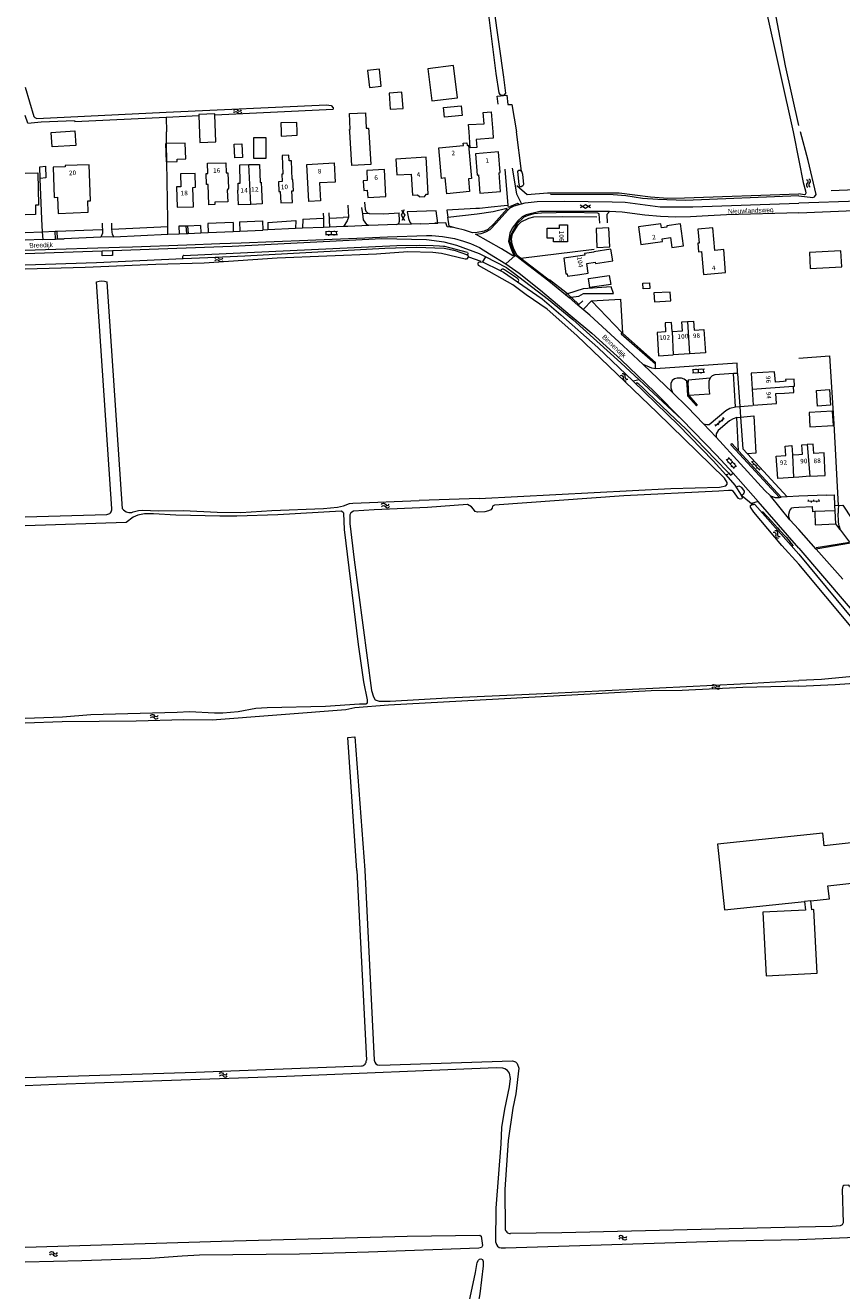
# Model space of a CAD drawing. Header units: metres. Extents: x 189705 to 199106, y 581686 to 588448.
# Tile 15 of 256: x 189705 to 190016, y 582558 to 583041. Entities that reach past the tile are written whole.
import ezdxf

# ---------------------------------------------------------------- set-up
doc = ezdxf.new("R2010")
doc.units = ezdxf.units.M
doc.layers.add('B-WA-OG-GBKN-G', color=7, linetype='Continuous', lineweight=18)
doc.styles.add('Style-DotumChe', font='DotumChe.ttf')
doc.styles.add('Style-WORKING', font='WORKING.shx')

msp = doc.modelspace()

# ---------------------------------------------------------------- linework, layer by layer
at = {"layer": 'B-WA-OG-GBKN-G'}
for p, q in [((189705.555, 583003.338), (189704.636, 583006.249)), ((189758.399, 583005.681), (189770.918, 583006.283)), ((189758.399, 583005.681), (189758.517, 583000)), ((189777.031, 583006.573), (189822.216, 583008.726)), ((189758.554, 582995.581), (189758.517, 583000)), ((189894.145, 582985.07), (189892.13, 583000)), ((189997.759, 583000), (190000, 582989.128)), ((189758.613, 582988.58), (189758.554, 582995.581)), ((189759.024, 582966.458), (189758.613, 582988.58)), ((189790.757, 582972.363), (189790.033, 582987.531)), ((189887.705, 582985.814), (189888.901, 582971.884)), ((189827.801, 582972.006), (189828.011, 582967.414)), ((189833.461, 582968.766), (189833.155, 582971.222)), ((189876.593, 582970.737), (189865.542, 582970.098)), ((189876.94, 582970.755), (189876.593, 582970.737)), ((189877.992, 582970.816), (189876.94, 582970.755)), ((189882.539, 582971.26), (189877.992, 582970.816)), ((189887.526, 582971.771), (189882.539, 582971.26)), ((189888.901, 582971.884), (189887.526, 582971.771)), ((189888.901, 582971.884), (189888.957, 582971.145)), ((189889.033, 582970.289), (189889.616, 582970.854)), ((189889.616, 582970.854), (189889.797, 582971.029)), ((189893.198, 582972.299), (189894.06, 582972.536)), ((189759.049, 582963.891), (189759.024, 582966.458)), ((189786.456, 582965.633), (189795.161, 582966.099)), ((189795.161, 582966.099), (189795.289, 582962.528)), ((189797.256, 582965.464), (189807.934, 582966.235)), ((189807.934, 582966.235), (189807.814, 582963.116)), ((189810.553, 582966.649), (189810.425, 582963.227)), ((189810.553, 582966.649), (189818.469, 582967.043)), ((189818.423, 582969.025), (189818.469, 582967.043)), ((189818.469, 582967.043), (189818.551, 582963.574)), ((189820.58, 582969.183), (189820.839, 582963.671)), ((189820.864, 582967.078), (189826.019, 582967.306)), ((189828.011, 582967.414), (189826.019, 582967.306)), ((189835.933, 582968.848), (189833.461, 582968.766)), ((189861.564, 582969.872), (189850.419, 582969.513)), ((189862.096, 582965.24), (189861.564, 582969.872)), ((189865.542, 582970.098), (189865.941, 582967.436)), ((189865.941, 582967.436), (189877.139, 582968.733)), ((189972.417, 582968.313), (189965.382, 582967.962)), ((190000, 582969.126), (189972.417, 582968.313)), ((189704.636, 582961.676), (189711.127, 582961.886)), ((189711.127, 582961.886), (189716.029, 582962.08)), ((189711.127, 582961.886), (189711.332, 582958.954)), ((189716.029, 582962.08), (189716.705, 582962.107)), ((189716.183, 582959.13), (189716.029, 582962.08)), ((189716.705, 582962.107), (189733.869, 582962.788)), ((189716.705, 582962.107), (189716.771, 582959.151)), ((189737.628, 582962.919), (189737.73, 582962.924)), ((189737.73, 582962.924), (189737.698, 582965.156)), ((189737.73, 582962.924), (189759.049, 582963.891)), ((189759.078, 582960.929), (189759.049, 582963.891)), ((189759.078, 582960.929), (189763.37, 582961.118)), ((189766.048, 582964.081), (189763.312, 582963.979)), ((189763.312, 582963.979), (189763.37, 582961.118)), ((189763.37, 582961.118), (189766.25, 582961.246)), ((189766.571, 582964.101), (189766.048, 582964.081)), ((189766.25, 582961.246), (189766.048, 582964.081)), ((189766.25, 582961.246), (189766.76, 582961.268)), ((189771.486, 582964.284), (189766.571, 582964.101)), ((189766.571, 582964.101), (189766.76, 582961.268)), ((189766.76, 582961.268), (189771.622, 582961.483)), ((189771.486, 582964.284), (189771.622, 582961.483)), ((189771.622, 582961.483), (189774.443, 582961.608)), ((189783.941, 582965.448), (189774.34, 582965.019)), ((189774.34, 582965.019), (189774.443, 582961.608)), ((189774.443, 582961.608), (189784.017, 582962.031)), ((189783.941, 582965.448), (189784.017, 582962.031)), ((189784.017, 582962.031), (189786.606, 582962.145)), ((189786.456, 582965.633), (189786.606, 582962.145)), ((189786.606, 582962.145), (189795.289, 582962.528)), ((189797.271, 582962.618), (189795.289, 582962.528)), ((189797.256, 582965.464), (189797.271, 582962.618)), ((189807.814, 582963.116), (189797.271, 582962.618)), ((189810.425, 582963.227), (189807.814, 582963.116)), ((189818.551, 582963.574), (189810.425, 582963.227)), ((189820.839, 582963.671), (189818.551, 582963.574)), ((189823.809, 582961.978), (189819.211, 582961.868)), ((189819.539, 582960.675), (189819.511, 582961.875)), ((189820.503, 582962.199), (189820.51, 582961.899)), ((189826.063, 582963.894), (189820.839, 582963.671)), ((189821.539, 582960.723), (189821.51, 582961.923)), ((189822.503, 582962.247), (189822.51, 582961.947)), ((189823.538, 582960.771), (189823.509, 582961.971)), ((189827.745, 582963.966), (189826.063, 582963.894)), ((189835.844, 582964.267), (189827.745, 582963.966)), ((189846.461, 582964.658), (189835.844, 582964.267)), ((189852.049, 582964.862), (189846.461, 582964.658)), ((189855.401, 582964.979), (189852.049, 582964.862)), ((189855.401, 582964.979), (189862.096, 582965.24)), ((189862.096, 582965.24), (189860.989, 582965.227)), ((189865.199, 582965.278), (189862.096, 582965.24)), ((189865.757, 582963.755), (189865.199, 582965.278)), ((189867.888, 582963.502), (189865.757, 582963.755)), ((189711.332, 582958.954), (189704.636, 582958.703)), ((189711.332, 582958.954), (189716.183, 582959.13)), ((189716.183, 582959.13), (189716.771, 582959.151)), ((189716.771, 582959.151), (189719.461, 582959.249)), ((189733.432, 582959.815), (189719.461, 582959.249)), ((189738.454, 582960.018), (189733.432, 582959.815)), ((189738.454, 582960.018), (189759.078, 582960.929)), ((189740.625, 582956.042), (189745.546, 582956.194)), ((189745.546, 582956.194), (189766.255, 582956.956)), ((189764.994, 582952.882), (189846.529, 582956.715)), ((189766.255, 582956.956), (189778.886, 582957.362)), ((189778.886, 582957.362), (189787.118, 582957.615)), ((189787.118, 582957.615), (189799.596, 582958.173)), ((189799.596, 582958.173), (189812.48, 582958.732)), ((189812.48, 582958.732), (189834.306, 582959.594)), ((189823.838, 582960.778), (189819.239, 582960.668)), ((189820.546, 582960.399), (189820.539, 582960.699)), ((189822.546, 582960.447), (189822.539, 582960.747)), ((189834.306, 582959.594), (189842.929, 582959.95)), ((189842.929, 582959.95), (189857.755, 582960.457)), ((189846.529, 582956.715), (189855.292, 582956.78)), ((189855.292, 582956.78), (189860.304, 582956.662)), ((189857.755, 582960.457), (189859.885, 582960.457)), ((189859.885, 582960.457), (189863.892, 582960.102)), ((189860.304, 582956.662), (189862.814, 582956.526)), ((189862.814, 582956.526), (189864.347, 582956.404)), ((189863.892, 582960.102), (189868.559, 582959.341)), ((189864.347, 582956.404), (189864.639, 582956.356)), ((189864.639, 582956.356), (189866.63, 582955.883)), ((189868.559, 582959.341), (189871.958, 582958.376)), ((189871.958, 582958.376), (189874.595, 582957.463)), ((189874.595, 582957.463), (189878.045, 582955.941)), ((189704.636, 582954.824), (189708.452, 582954.977)), ((189708.452, 582954.977), (189720.285, 582955.383)), ((189720.285, 582955.383), (189728.198, 582955.636)), ((189728.198, 582955.636), (189740.625, 582956.042)), ((189737.97, 582954.651), (189733.989, 582954.505)), ((189733.991, 582952.768), (189733.989, 582954.505)), ((189737.569, 582952.83), (189733.991, 582952.768)), ((189737.983, 582952.854), (189737.569, 582952.83)), ((189737.97, 582954.651), (189737.983, 582952.854)), ((189774.376, 582951.966), (189764.963, 582951.505)), ((189866.63, 582955.883), (189873.356, 582954.109)), ((189873.597, 582953.289), (189873.528, 582953.126)), ((189873.803, 582952.295), (189878.604, 582950.661)), ((189878.045, 582955.941), (189881.923, 582953.469)), ((189880.353, 582952.299), (189879.188, 582950.421)), ((189888.43, 582948.079), (189880.353, 582952.299)), ((189881.923, 582953.469), (189888.136, 582949.72)), ((189888.136, 582949.72), (189891.717, 582952.846)), ((189893.012, 582951.901), (189891.717, 582952.846)), ((189921.825, 582955.164), (189893.898, 582951.66)), ((189905.272, 582942.913), (189893.898, 582951.66)), ((189879.188, 582950.421), (189885.981, 582947.125)), ((189885.981, 582947.125), (189886.308, 582947.415)), ((189886.477, 582947.499), (189886.308, 582947.415)), ((189887.181, 582947.572), (189887.006, 582947.603)), ((189887.353, 582947.518), (189887.181, 582947.572)), ((189887.606, 582947.377), (189887.353, 582947.518)), ((189892.521, 582944.019), (189887.606, 582947.377)), ((189888.136, 582949.72), (189893.229, 582946.047)), ((189737.682, 582856.131), (189731.823, 582942.747)), ((189741.788, 582856.131), (189735.929, 582942.747)), ((189892.778, 582943.822), (189892.521, 582944.019)), ((189892.898, 582943.663), (189892.778, 582943.822)), ((189892.96, 582943.549), (189892.898, 582943.663)), ((189893.229, 582946.047), (189901.3, 582939.659)), ((189910.995, 582938.707), (189904.726, 582943.52)), ((189901.3, 582939.659), (189912.618, 582930.014)), ((189911.601, 582938.153), (189910.906, 582937.903)), ((189910.906, 582937.903), (189912.241, 582936.815)), ((189911.601, 582938.153), (189910.995, 582938.707)), ((189917.657, 582940.177), (189911.601, 582938.153)), ((189912.96, 582936.91), (189911.601, 582938.153)), ((189912.241, 582936.815), (189912.96, 582936.91)), ((189915.648, 582933.926), (189912.241, 582936.815)), ((189912.96, 582936.91), (189915.97, 582937.306)), ((189913.384, 582936.522), (189912.96, 582936.91)), ((189915.97, 582937.306), (189917.792, 582938.283)), ((189928.319, 582940.913), (189917.657, 582940.177)), ((189917.792, 582938.283), (189929.23, 582938.292)), ((189929.23, 582938.292), (189928.319, 582940.913)), ((189915.958, 582934.195), (189913.384, 582936.522)), ((189915.958, 582934.195), (189915.648, 582933.926)), ((189920.165, 582930.095), (189915.648, 582933.926)), ((189917.444, 582935.472), (189915.958, 582934.195)), ((189917.927, 582932.44), (189920.773, 582935.495)), ((189920.773, 582935.495), (189932.558, 582923.286)), ((189912.618, 582930.014), (189920.974, 582923.248)), ((189957.509, 582927.645), (189958.176, 582915.26)), ((189920.974, 582923.248), (189932.02, 582913.117)), ((189932.195, 582922.857), (189932.558, 582923.286)), ((189945.233, 582911.387), (189932.195, 582922.857)), ((189932.558, 582923.286), (189932.714, 582923.129)), ((189951.619, 582923.844), (189952.039, 582914.878)), ((189932.02, 582913.117), (189945.056, 582900.676)), ((189958.176, 582915.26), (189952.039, 582914.878)), ((189951.755, 582900.533), (189940.527, 582911.276)), ((189945.266, 582909.532), (189945.233, 582911.387)), ((189963.936, 582909.425), (189959.344, 582909.149)), ((189964.008, 582908.227), (189959.416, 582907.951)), ((189959.716, 582907.969), (189959.644, 582909.167)), ((189960.624, 582909.526), (189960.642, 582909.227)), ((189960.732, 582907.73), (189960.714, 582908.029)), ((189961.712, 582908.089), (189961.64, 582909.287)), ((189962.62, 582909.646), (189962.638, 582909.347)), ((189962.728, 582907.85), (189962.71, 582908.149)), ((189963.708, 582908.209), (189963.636, 582909.407)), ((189976.589, 582907.844), (189974.986, 582907.736)), ((189976.589, 582907.844), (189977.447, 582895.256)), ((189939.025, 582905.423), (189936.692, 582904.908)), ((189938.564, 582904.018), (189938.451, 582904.118)), ((189938.893, 582903.726), (189938.564, 582904.018)), ((189940.414, 582902.29), (189938.893, 582903.726)), ((189955.317, 582890.279), (189939.025, 582905.423)), ((189957.414, 582901.726), (189957.172, 582904.883)), ((189957.718, 582904.456), (189957.172, 582904.883)), ((189957.718, 582905.434), (189966.119, 582906.142)), ((189957.718, 582905.434), (189957.718, 582904.456)), ((189958.032, 582899.442), (189957.718, 582904.456)), ((189975.819, 582895.059), (189974.986, 582907.736)), ((189942.251, 582900.49), (189940.414, 582902.29)), ((189953.044, 582890.246), (189942.251, 582900.49)), ((189945.056, 582900.676), (189955.317, 582890.279)), ((189957.534, 582899.131), (189957.414, 582901.726)), ((189960.854, 582895.424), (189957.534, 582899.131)), ((189958.032, 582899.442), (189961.182, 582895.751)), ((189982.191, 582901.781), (189997.891, 582902.894)), ((189961.182, 582895.751), (189960.854, 582895.424)), ((189975.819, 582895.059), (189977.447, 582895.256)), ((189977.447, 582895.256), (189982.304, 582895.576)), ((189977.447, 582895.256), (189977.73, 582891.096)), ((189956.674, 582886.749), (189953.044, 582890.246)), ((189968.383, 582883.526), (189963.564, 582888.637)), ((189968.087, 582887.8), (189971.457, 582890.783)), ((189969.023, 582888.629), (189969.354, 582888.254)), ((189969.772, 582889.291), (189969.44, 582889.666)), ((189970.521, 582889.954), (189970.852, 582889.58)), ((189971.269, 582890.617), (189970.938, 582890.991)), ((189976.271, 582890.939), (189977.73, 582891.096)), ((189976.987, 582878.269), (189976.271, 582890.939)), ((189964.631, 582878.587), (189956.674, 582886.749)), ((189968.274, 582887.966), (189967.943, 582888.34)), ((189973.955, 582880.552), (189974.347, 582881.01)), ((189977.335, 582876.976), (189973.955, 582880.552)), ((189974.347, 582881.01), (189976.987, 582878.269)), ((190003.201, 582880.627), (190004.192, 582868.534)), ((189968.177, 582875.005), (189964.631, 582878.587)), ((189968.177, 582875.005), (189973.089, 582869.861)), ((189975.27, 582871.495), (189972.197, 582874.917)), ((189972.398, 582874.694), (189973.291, 582875.496)), ((189976.163, 582872.296), (189973.09, 582875.719)), ((189973.734, 582873.206), (189974.627, 582874.008)), ((189974.182, 582874.952), (189973.959, 582874.752)), ((189993.286, 582860.526), (189976.987, 582878.269)), ((189992.54, 582860.503), (189977.335, 582876.976)), ((189980.377, 582877.088), (189995.578, 582860.726)), ((189981.957, 582874.176), (189985.071, 582870.927)), ((189982.13, 582873.996), (189982.491, 582874.341)), ((189997.536, 582876.682), (189998.004, 582868.126)), ((189972.832, 582869.246), (189972.742, 582869.188)), ((189972.843, 582873.75), (189973.066, 582873.95)), ((189973.013, 582869.469), (189972.956, 582869.373)), ((189973.089, 582869.861), (189973.941, 582868.958)), ((189973.941, 582868.958), (189974.853, 582869.685)), ((189974.179, 582872.261), (189974.402, 582872.462)), ((189984.485, 582858.909), (189974.853, 582869.685)), ((189975.07, 582871.718), (189975.963, 582872.52)), ((189975.518, 582873.464), (189975.295, 582873.264)), ((189982.822, 582873.274), (189982.461, 582872.928)), ((189983.514, 582872.552), (189983.875, 582872.898)), ((189984.206, 582871.83), (189983.845, 582871.484)), ((189984.898, 582871.108), (189985.259, 582871.454)), ((189977.09, 582864.85), (189977.547, 582864.69)), ((189977.547, 582864.69), (189977.743, 582864.587)), ((189977.926, 582864.43), (189977.743, 582864.587)), ((189977.926, 582864.43), (189978.075, 582864.289)), ((189877.866, 582860.053), (189854.955, 582859.365)), ((189978.469, 582861.43), (189977.965, 582861.28)), ((189977.965, 582861.28), (189979.026, 582860.588)), ((189978.075, 582864.289), (189979.086, 582862.888)), ((189978.761, 582861.699), (189978.469, 582861.43)), ((189979.026, 582860.588), (189981.946, 582858.155)), ((189979.086, 582862.888), (189979.13, 582862.653)), ((189979.13, 582862.653), (189979.132, 582862.442)), ((189996.573, 582851.921), (189989.201, 582861.064)), ((189992.54, 582860.503), (189993.286, 582860.526)), ((189995.578, 582860.726), (189993.286, 582860.526)), ((190000, 582860.918), (189995.578, 582860.726)), ((190010.402, 582861.307), (190000, 582860.918)), ((190003.693, 582859.036), (190003.679, 582859.536)), ((190005.692, 582859.092), (190005.678, 582859.592)), ((190007.691, 582859.148), (190007.677, 582859.648)), ((189984.485, 582858.909), (189981.946, 582858.155)), ((189981.946, 582858.155), (189982.718, 582857.822)), ((190000, 582841.069), (189984.485, 582858.909)), ((189989.602, 582851.455), (189986.084, 582855.158)), ((190000, 582856.72), (190005.251, 582856.961)), ((190003.443, 582859.029), (190007.941, 582859.155)), ((190004.693, 582859.064), (190004.707, 582858.564)), ((190013.733, 582855.407), (190006.041, 582855.046)), ((190006.692, 582859.12), (190006.706, 582858.62)), ((190015.059, 582857.352), (190013.648, 582857.208)), ((190013.648, 582857.208), (190013.733, 582855.407)), ((190013.733, 582855.407), (190013.966, 582850.443)), ((190015.193, 582857.366), (190014.971, 582856.323)), ((190014.971, 582856.323), (190014.971, 582854.472)), ((190015.059, 582857.352), (190015.193, 582857.366)), ((189989.602, 582851.455), (189991.841, 582848.932)), ((190000, 582848.285), (189996.573, 582851.921)), ((190013.966, 582850.443), (190015.537, 582848.394)), ((190015.134, 582851.191), (190014.971, 582854.472)), ((190015.38, 582849.496), (190015.134, 582851.191)), ((189991.841, 582848.932), (189992.659, 582848.017)), ((189992.659, 582848.017), (189995.112, 582845.247)), ((189995.112, 582845.247), (189996.481, 582843.697)), ((190006.646, 582840.749), (190000, 582848.285)), ((190015.38, 582849.496), (190015.782, 582848.155)), ((190015.537, 582848.394), (190015.631, 582848.265)), ((190015.631, 582848.265), (190015.782, 582848.155)), ((190015.898, 582847.953), (190015.782, 582848.155)), ((190015.898, 582847.953), (190019.304, 582843.428)), ((189997.884, 582842.025), (189996.481, 582843.697)), ((190000, 582841.069), (190045.086, 582788.277)), ((190006.604, 582841.32), (190011.437, 582842.112)), ((190007.171, 582840.834), (190006.646, 582840.749)), ((190016.756, 582829.304), (190006.646, 582840.749)), ((190019.711, 582842.999), (190007.171, 582840.834)), ((190011.437, 582842.112), (190019.304, 582843.428)), ((189827.73, 582768.826), (189830.402, 582769.108)), ((189831.22, 582718.05), (189827.73, 582768.826)), ((189830.402, 582769.108), (189834.216, 582718.2)), ((189831.22, 582718.05), (189834.864, 582645.581)), ((189834.216, 582718.2), (189837.864, 582645.648)), ((190004.529, 582706.505), (190002.149, 582706.257))]:
    msp.add_line(p, q, dxfattribs=at)
at = {"layer": 'B-WA-OG-GBKN-G', "flags": 128}
for points in [[(189881.543, 583044.738), (189884.228, 583022.271), (189885.378, 583014.95), (189885.832, 583014.337), (189886.719, 583014.002), (189887.609, 583014.199), (189888.071, 583014.857), (189887.395, 583020.88), (189881.69, 583060.582), (189880.752, 583065.16), (189880.904, 583069.222), (189881.166, 583070.592), (189882.136, 583071.474), (189883.512, 583072.075), (189885.19, 583072.319), (189907.678, 583073.294), (189940.125, 583074.307), (189946.628, 583074.291), (189980.304, 583077.076)], [(189983.934, 583068.266), (189987.661, 583045.743), (189997.759, 583000)], [(190000, 583002.52), (189994.903, 583025.203), (189990.349, 583049.357), (189988.018, 583062.881), (189986.644, 583069.477)], [(189836.03, 583016.983), (189840.557, 583017.503), (189839.812, 583023.993), (189835.285, 583023.473), (189836.03, 583016.983)], [(189859.874, 583011.827), (189869.666, 583013.057), (189868.124, 583025.34), (189858.331, 583024.11), (189859.874, 583011.827)], [(189704.636, 583017.133), (189707.856, 583005.94)], [(189848.427, 583015.203), (189843.499, 583014.824), (189843.974, 583008.645), (189848.901, 583009.023), (189848.427, 583015.203)], [(189758.393, 583007.53), (189819.657, 583010.363), (189821.46, 583010.097), (189822.14, 583009.255), (189822.216, 583008.726)], [(189871.02, 583009.983), (189871.391, 583006.271), (189864.657, 583005.599), (189864.286, 583009.311), (189871.02, 583009.983)], [(189885.149, 583010.635), (189884.812, 583013.71), (189888.497, 583014.017), (189888.883, 583010.509), (189890.458, 583010.474), (189892.13, 583000)], [(189705.555, 583003.338), (189710.665, 583003.89), (189723.446, 583004.419), (189723.57, 583003.961), (189758.399, 583005.681)], [(189707.856, 583005.94), (189708.26, 583005.48), (189709.02, 583005.145), (189758.393, 583007.53)], [(189777.031, 583006.573), (189777.019, 583006.913), (189770.903, 583006.693), (189770.918, 583006.283)], [(189770.918, 583006.283), (189771.287, 582996.03), (189777.403, 582996.25), (189777.031, 583006.573)], [(189828.501, 583000), (189828.475, 583000.983), (189828.657, 583000.996), (189828.421, 583007.021), (189834.572, 583007.262), (189834.797, 583001.506), (189835.61, 583001.501), (189835.742, 583000), (189836.536, 582987.625), (189829.325, 582987.163), (189828.501, 583000)], [(189874.082, 583000), (189873.895, 583002.791), (189879.773, 583003.14), (189879.515, 583007.473), (189882.522, 583007.652), (189883.083, 583000), (189883.249, 582997.605), (189876.759, 582997.156), (189876.972, 582994.073), (189874.504, 582993.902), (189874.082, 583000)], [(189723.595, 583000.43), (189723.954, 582994.847), (189714.866, 582994.263), (189714.508, 582999.845), (189723.595, 583000.43)], [(189802.351, 583000), (189802.302, 582998.418), (189808.443, 582998.79), (189808.48, 583000), (189808.325, 583003.604), (189802.204, 583003.489), (189802.351, 583000)], [(190000, 582975.587), (190005.269, 582975.019), (190006.004, 582975.252), (190006.559, 582976.068), (190003.594, 582989.089), (190000.641, 583000)], [(189758.613, 582988.58), (189758.552, 582988.578), (189758.352, 582995.575), (189758.554, 582995.581)], [(189758.613, 582988.58), (189762.64, 582988.694), (189762.612, 582989.653), (189765.881, 582989.746), (189765.709, 582995.784), (189758.554, 582995.581)], [(189784.36, 582995.307), (189787.307, 582995.441), (189787.544, 582990.261), (189784.597, 582990.127), (189784.36, 582995.307)], [(189791.839, 582997.905), (189796.45, 582997.94), (189796.51, 582989.884), (189791.899, 582989.85), (189791.839, 582997.905)], [(189862.473, 582993.897), (189871.96, 582994.778), (189871.874, 582995.708), (189873.233, 582995.835), (189873.324, 582994.857), (189873.875, 582994.908), (189875.054, 582982.211), (189873.819, 582982.096), (189874.271, 582977.228), (189865.552, 582976.418), (189864.993, 582982.43), (189863.551, 582982.296), (189862.473, 582993.897)], [(189802.727, 582990.987), (189803.023, 582983.864), (189802.545, 582983.844), (189802.661, 582981.064), (189801.276, 582981.007), (189801.432, 582977.257), (189802.008, 582977.281), (189802.19, 582972.897), (189806.608, 582973.08), (189806.424, 582977.522), (189806.975, 582977.545), (189806.796, 582981.857), (189806.584, 582981.849), (189806.288, 582988.988), (189805.347, 582988.949), (189805.258, 582991.092), (189802.727, 582990.987)], [(189857.895, 582985.962), (189857.639, 582990.319), (189846.11, 582989.631), (189846.463, 582983.622), (189851.953, 582983.944)], [(189876.521, 582991.711), (189877.164, 582983.572), (189877.689, 582983.613), (189878.243, 582976.607), (189886.082, 582977.227), (189885.51, 582984.461), (189885.897, 582984.491), (189885.272, 582992.403), (189876.521, 582991.711)], [(189710.238, 582986.671), (189712.344, 582986.913), (189712.461, 582982.43), (189710.355, 582982.188), (189710.238, 582986.671)], [(189729.019, 582987.514), (189719.833, 582987.164), (189719.85, 582986.717), (189715.262, 582986.542), (189715.7, 582975.026), (189716.963, 582975.074), (189717.197, 582968.929), (189728.657, 582969.366), (189728.492, 582973.701), (189729.543, 582973.741), (189729.019, 582987.514)], [(189781.209, 582988.28), (189781.347, 582984.398), (189782.005, 582984.421), (189782.213, 582978.582), (189781.758, 582977.84), (189781.918, 582973.373), (189777.01, 582973.198), (189777.041, 582972.323), (189774.753, 582972.241), (189774.478, 582979.942), (189773.817, 582979.918), (189773.667, 582984.122), (189774.365, 582984.147), (189774.226, 582988.03), (189781.209, 582988.28)], [(189790.757, 582972.363), (189785.987, 582972.203), (189785.834, 582977.761), (189785.934, 582977.764), (189785.86, 582980.463), (189786.69, 582980.486), (189786.5, 582987.433), (189790.033, 582987.531)], [(189790.033, 582987.531), (189794.074, 582987.643), (189794.304, 582980.767), (189794.674, 582980.779), (189794.765, 582978.081), (189794.865, 582978.084), (189795.052, 582972.507), (189790.757, 582972.363)], [(189812.129, 582987.628), (189822.559, 582988.179), (189822.943, 582980.894), (189816.967, 582980.578), (189817.331, 582973.682), (189812.877, 582973.447), (189812.129, 582987.628)], [(189835.003, 582985.258), (189835.206, 582981.485), (189833.698, 582981.404), (189833.898, 582977.698), (189835.206, 582977.768), (189835.354, 582975.006), (189842.318, 582975.38), (189841.768, 582985.621), (189835.003, 582985.258)], [(189851.953, 582983.944), (189852.427, 582975.888), (189854.344, 582976.001), (189855.084, 582975.313), (189855.092, 582975.183), (189857.149, 582975.304), (189857.141, 582975.434), (189857.787, 582976.203), (189858.466, 582976.243), (189857.895, 582985.962)], [(189890.572, 582986.187), (189892.186, 582976.427), (189894.06, 582972.536)], [(189894.145, 582985.07), (189894.519, 582983.855), (189894.803, 582979.92), (189894.557, 582979.384), (189894.003, 582979.045), (189893.493, 582979.113), (189893.202, 582979.973), (189892.648, 582984.921), (189893.098, 582985.436), (189893.607, 582985.367), (189894.145, 582985.07)], [(190000, 582989.128), (190001.656, 582980.768), (190002.512, 582977.571), (190002.593, 582976.605), (190002.366, 582976.172), (190001.986, 582975.967), (190000, 582976.398)], [(189709.375, 582984.351), (189709.668, 582972.098), (189708.499, 582972.07), (189708.585, 582968.458), (189704.636, 582968.364)], [(189704.636, 582984.238), (189709.375, 582984.351)], [(189710.164, 582982.138), (189710.791, 582966.67), (189711.127, 582961.886)], [(189763.83, 582983.991), (189764.003, 582979.101), (189762.383, 582979.043), (189762.658, 582971.261), (189768.877, 582971.481), (189768.616, 582978.863), (189769.637, 582978.899), (189769.45, 582984.19), (189763.83, 582983.991)], [(189892.368, 582979.606), (189896.305, 582976.182), (189904.046, 582976.827), (189931.338, 582976.792), (189943.329, 582975.214), (189950.018, 582974.778), (189956.37, 582974.793), (190000, 582976.398)], [(190000, 582975.587), (189956.639, 582973.781), (189946.113, 582974.187), (189940.313, 582974.662), (189933.972, 582975.611), (189929.113, 582976.023), (189905.225, 582976.158)], [(190124.735, 582978.58), (190124.713, 582977.032), (190124.285, 582976.496), (190122.69, 582975.293), (190119.695, 582974.743), (190045.59, 582974.346), (190000, 582972.764)], [(190012.369, 582977.7), (190040.206, 582978.84), (190052.934, 582979.01), (190113.245, 582979.105)], [(189834.091, 582973.218), (189834.358, 582970.578), (189834.649, 582969.82), (189835.345, 582969.068), (189835.933, 582968.848)], [(189889.033, 582970.289), (189888.66, 582970.606), (189883.507, 582964.915), (189881.174, 582962.797), (189879.862, 582962.142), (189877.101, 582961.594), (189875.322, 582961.517), (189872.386, 582962.568), (189869.174, 582963.232), (189866.45, 582964.098), (189865.941, 582967.436)], [(189877.139, 582968.733), (189883.32, 582969.652), (189888.528, 582970.96)], [(189893.198, 582972.299), (189892.593, 582972.747), (189889.537, 582971.457), (189889.616, 582970.854)], [(189889.797, 582971.029), (189891.337, 582971.788), (189893.198, 582972.299)], [(189894.06, 582972.536), (189895.438, 582972.915), (189900.131, 582973.442), (189910.421, 582973.54), (189928.693, 582973.349), (189933.626, 582973.141), (189947.016, 582971.455), (189959.52, 582971.383), (190000, 582972.764)], [(189920.474, 582971.007), (189918.479, 582972.215), (189916.474, 582971.023)], [(189920.478, 582972.007), (189918.473, 582970.815), (189916.478, 582972.023)], [(189828.011, 582967.414), (189827.504, 582966.106), (189826.063, 582963.894)], [(189835.844, 582964.267), (189835.077, 582964.693), (189833.783, 582966.402), (189833.461, 582968.766)], [(189835.933, 582968.848), (189841.474, 582968.75), (189847.332, 582969.088)], [(189846.461, 582964.658), (189847.219, 582965.022), (189847.485, 582965.991), (189847.332, 582969.088)], [(189849.269, 582970.219), (189848.136, 582968.181), (189849.401, 582966.221)], [(189848.27, 582970.186), (189849.535, 582968.227), (189848.402, 582966.188)], [(189850.419, 582969.513), (189850.978, 582966.906), (189851.429, 582965.566), (189852.049, 582964.862)], [(189891.179, 582952.78), (189890.771, 582952.72), (189886.464, 582955.428), (189876.499, 582961.026), (189878.733, 582961.186), (189880.501, 582961.923), (189882.064, 582962.784), (189884.444, 582965.183), (189889.033, 582970.289)], [(189927.71, 582969.576), (189901.05, 582969.617), (189895.884, 582968.348), (189894.37, 582967.64), (189892.74, 582966.041), (189890.544, 582963.264), (189889.605, 582961.369), (189889.116, 582958.338), (189889.968, 582955.58), (189891.179, 582952.78)], [(189924.032, 582965.225), (189923.779, 582968.779), (189923.241, 582969), (189912.973, 582969.232), (189901.718, 582969.043), (189898.751, 582968.695), (189896.598, 582968.155), (189894.931, 582967.47), (189892.372, 582965.12), (189890.465, 582961.687), (189889.806, 582959.797), (189889.6, 582958.167), (189890.766, 582954.829), (189891.717, 582952.846)], [(189893.898, 582951.66), (189892.422, 582952.795), (189891.218, 582955.243), (189890.529, 582957.19), (189890.248, 582959.117), (189890.626, 582961.08), (189892.863, 582964.593), (189893.965, 582965.753), (189896.842, 582967.091), (189898.817, 582967.602), (189909.817, 582967.788), (189922.88, 582967.647)], [(189927.71, 582969.576), (189926.731, 582968.441), (189926.852, 582965.292)], [(189965.382, 582967.962), (189958.634, 582967.609), (189952.968, 582967.501), (189947.171, 582967.747), (189941.218, 582968.245), (189932.561, 582969.441), (189927.71, 582969.576)], [(190000, 582969.126), (190021.072, 582969.995), (190029.43, 582970.162)], [(189733.961, 582965.229), (189734.117, 582961.42), (189733.432, 582959.815)], [(189738.454, 582960.018), (189737.936, 582960.916), (189737.73, 582962.924)], [(189911.654, 582964.538), (189911.648, 582958.053), (189906.273, 582958.058), (189906.275, 582959.42), (189903.847, 582959.422), (189903.85, 582963.303), (189908.589, 582963.299), (189908.59, 582964.54), (189911.654, 582964.538)], [(189922.899, 582955.882), (189927.781, 582956.097), (189927.46, 582963.389), (189922.578, 582963.175), (189922.899, 582955.882)], [(189938.776, 582963.739), (189939.69, 582957.047), (189947.963, 582958.176), (189947.819, 582959.23), (189950.925, 582959.654), (189951.436, 582955.91), (189955.906, 582956.521), (189954.766, 582964.868), (189949.555, 582964.157), (189949.615, 582963.714), (189947.537, 582963.431), (189947.336, 582964.908), (189938.776, 582963.739)], [(189967.15, 582963.39), (189961.477, 582962.919), (189961.921, 582957.561), (189961.358, 582957.514), (189961.632, 582954.218), (189962.807, 582954.316), (189963.528, 582945.622), (189972.033, 582946.326), (189971.308, 582955.07), (189967.863, 582954.785), (189967.15, 582963.39)], [(189880.353, 582952.299), (189878.071, 582953.477), (189869.461, 582956.715), (189864.571, 582957.956), (189857.761, 582958.817), (189840.712, 582959.151), (189783.648, 582956.307), (189737.97, 582954.651)], [(189733.989, 582954.505), (189704.636, 582953.473)], [(189873.803, 582952.295), (189873.053, 582951.446), (189872.519, 582951.387), (189863.493, 582953.568), (189860.234, 582954.029), (189850.651, 582954.246), (189838.671, 582953.309), (189800.805, 582951.843), (189772.905, 582949.964), (189754.516, 582949.416), (189727.471, 582948.209), (189704.636, 582947.613)], [(189764.963, 582951.505), (189731.866, 582950.077), (189704.636, 582949.123)], [(189864.61, 582955.465), (189854.034, 582955.845), (189841.917, 582955.491), (189788.394, 582952.551), (189774.376, 582951.966)], [(189873.803, 582952.295), (189873.695, 582952.701), (189873.156, 582953.125), (189868.866, 582954.613), (189864.61, 582955.465)], [(189893.012, 582951.901), (189904.505, 582943.121), (189910.906, 582937.903)], [(189910.213, 582951.807), (189911.073, 582945.819), (189911.558, 582945.889), (189911.693, 582944.948), (189916.352, 582945.643), (189916.359, 582945.594), (189919.603, 582946.078), (189919.043, 582949.836), (189922.267, 582950.317), (189922.347, 582949.783), (189928.924, 582950.764), (189928.253, 582955.265), (189921.673, 582954.301), (189921.703, 582954.093), (189918.131, 582953.57), (189918.218, 582952.976), (189910.213, 582951.807)], [(190004.009, 582953.968), (190004.348, 582947.869), (190016.341, 582948.492), (190016.002, 582954.591), (190004.009, 582953.968)], [(189969.629, 582864.344), (189972.137, 582864.863), (189972.637, 582865.481), (189972.678, 582866.142), (189971.611, 582867.879), (189945.944, 582892.945), (189915.184, 582922.282), (189903.859, 582932.359), (189895.879, 582937.808), (189890.766, 582941.698), (189877.727, 582949.056), (189877.591, 582949.689), (189877.709, 582950.326), (189879.188, 582950.421)], [(189885.981, 582947.125), (189887.268, 582946.501), (189892.611, 582942.787)], [(189888.43, 582948.079), (189890.917, 582946.398), (189904.424, 582936.07), (189913.631, 582928.352)], [(189892.611, 582942.787), (189901.923, 582936.244), (189909.048, 582930.249)], [(189919.67, 582944.093), (189927.624, 582945.267), (189928.143, 582941.755), (189920.188, 582940.581), (189919.67, 582944.093)], [(189940.419, 582942.263), (189942.919, 582942.448), (189943.081, 582940.252), (189940.581, 582940.067), (189940.419, 582942.263)], [(189944.671, 582938.539), (189944.852, 582935.156), (189951.087, 582935.49), (189950.907, 582938.873), (189944.671, 582938.539)], [(189920.773, 582935.495), (189931.918, 582936.19), (189932.714, 582923.129)], [(189909.048, 582930.249), (189923.202, 582917.773), (189936.692, 582904.908)], [(189939.025, 582905.423), (189932.02, 582911.908), (189913.631, 582928.352)], [(189940.527, 582911.276), (189932.96, 582918.417), (189920.165, 582930.095)], [(189951.619, 582923.844), (189951.408, 582927.246), (189948.918, 582927.091), (189949.13, 582923.686), (189945.876, 582923.483), (189946.433, 582914.529), (189952.039, 582914.878)], [(189951.619, 582923.844), (189955.58, 582924.09), (189955.368, 582927.512), (189957.509, 582927.645)], [(189957.509, 582927.645), (189959.822, 582927.789), (189960.036, 582924.353), (189963.75, 582924.583), (189964.306, 582915.636), (189958.176, 582915.26)], [(189945.233, 582911.387), (189945.224, 582911.987), (189932.714, 582923.129)], [(190000, 582913.645), (190011.71, 582914.516), (190013.396, 582888.578), (190015.059, 582857.352)], [(189945.266, 582909.532), (189943.806, 582909.858), (189940.527, 582911.276)], [(189976.589, 582907.844), (189976.405, 582911.781), (189945.266, 582909.532)], [(189994.164, 582904.754), (189991.007, 582904.541), (189990.743, 582908.463), (189981.782, 582907.86), (189982.191, 582901.781)], [(189936.692, 582904.908), (189953.992, 582888.106), (189967.299, 582874.475), (189972.095, 582869.09)], [(189957.172, 582904.883), (189956.199, 582905.643), (189955.181, 582905.993), (189953.48, 582906.06), (189952.453, 582905.798), (189951.553, 582905.159), (189951.046, 582904.007), (189951.079, 582902.266), (189951.755, 582900.533)], [(189966.119, 582906.142), (189965.653, 582904.915), (189965.561, 582902.449), (189965.827, 582899.911), (189958.032, 582899.442)], [(189974.986, 582907.736), (189967.958, 582907.261), (189966.87, 582906.94), (189966.119, 582906.142)], [(189997.891, 582902.894), (189998.344, 582902.917), (189998.183, 582905.674), (189994.944, 582905.476), (189994.954, 582904.809), (189994.164, 582904.754)], [(189963.564, 582888.637), (189957.513, 582894.91), (189951.755, 582900.533)], [(189982.191, 582901.781), (189982.597, 582895.752), (189991.478, 582896.35), (189991.224, 582900.12), (189994.461, 582900.338)], [(189994.461, 582900.338), (189998.043, 582900.551), (189997.891, 582902.894)], [(190006.678, 582901.322), (190011.687, 582901.661), (190012.091, 582895.645), (190007.085, 582895.275), (190006.678, 582901.322)], [(189963.564, 582888.637), (189964.85, 582888.283), (189965.712, 582888.372), (189972.167, 582893.726), (189973.654, 582894.586), (189975.819, 582895.059)], [(190003.894, 582892.966), (190004.191, 582887.414), (190013.178, 582887.895), (190012.881, 582893.447), (190003.894, 582892.966)], [(189974.853, 582869.685), (189968.549, 582876.57), (189955.317, 582890.279)], [(189976.271, 582890.939), (189974.906, 582890.487), (189973.494, 582889.73), (189969.203, 582885.982), (189968.457, 582884.726), (189968.383, 582883.526)], [(189977.73, 582891.096), (189982.794, 582891.568), (189983.555, 582877.398), (189980.377, 582877.088)], [(189977.73, 582891.096), (189978.551, 582879.054), (189980.377, 582877.088)], [(189989.201, 582861.064), (189987.011, 582863.141), (189968.383, 582883.526)], [(189998.004, 582868.126), (189991.954, 582867.716), (189991.374, 582876.273), (189995.006, 582876.519), (189994.764, 582880.088), (189997.293, 582880.26), (189997.536, 582876.682)], [(189997.536, 582876.682), (190000, 582876.849), (190001.348, 582876.953), (190001.092, 582880.506), (190003.201, 582880.627)], [(190004.192, 582868.534), (190010.045, 582868.914), (190009.644, 582877.451), (190005.758, 582877.277), (190005.485, 582880.758), (190003.201, 582880.627)], [(189877.866, 582860.053), (189951.07, 582863.863), (189969.629, 582864.344)], [(189972.095, 582869.09), (189975.589, 582865.168), (189977.965, 582861.28)], [(189976.591, 582864.652), (189976.592, 582864.651), (189977.09, 582864.85)], [(190004.192, 582868.534), (190000, 582868.261), (189998.004, 582868.126)], [(189969.386, 582862.82), (189933.196, 582861.087), (189883.747, 582857.47), (189882.99, 582857.155), (189882.873, 582856.441), (189882.374, 582855.799), (189881.542, 582855.304), (189880.047, 582854.977), (189877.305, 582854.912), (189876.412, 582855.153), (189875.764, 582856.008)], [(189977.965, 582861.28), (189978.374, 582860.507), (189978.154, 582859.97), (189977.596, 582859.86), (189976.906, 582860.104), (189974.988, 582862.744), (189974.349, 582863.066), (189973.154, 582863.125), (189969.386, 582862.82)], [(189989.201, 582861.064), (189990.963, 582860.454), (189992.54, 582860.503)], [(190010.402, 582861.307), (190013.449, 582861.45), (190013.648, 582857.208)], [(189704.636, 582776.248), (189718.895, 582776.697), (189729.632, 582777.564), (189762.626, 582778.476), (189767.298, 582778.798), (189776.859, 582778.277), (189780.112, 582778.249), (189785.872, 582778.815), (189792.691, 582779.981), (189796.931, 582780.298), (189819.285, 582780.75), (189832.283, 582781.65), (189834.62, 582781.684), (189835.275, 582782.101), (189835.259, 582783.219), (189833.94, 582790.112), (189831.832, 582804.313), (189826.554, 582848.176), (189826.261, 582854.423), (189825.924, 582854.901), (189825.182, 582855.271), (189801.013, 582853.801), (189785.418, 582853.294), (189778.913, 582853.277), (189762.059, 582853.667)], [(189745.855, 582854.93), (189747.88, 582855.468), (189749.25, 582855.641), (189755.682, 582855.403), (189764.981, 582855.514), (189777.949, 582854.914), (189786.896, 582854.739)], [(189786.896, 582854.739), (189798.777, 582855.471), (189818.537, 582856.217), (189823.814, 582856.751), (189826.093, 582857.317), (189828.393, 582858.139), (189829.712, 582858.311), (189854.955, 582859.365)], [(189875.764, 582856.008), (189874.964, 582856.86), (189873.427, 582857.727), (189858.221, 582856.693), (189837.829, 582855.786), (189829.884, 582855.213), (189828.902, 582854.588), (189828.556, 582853.897), (189828.553, 582850.569), (189830.149, 582836.64), (189836.808, 582786.799), (189837.581, 582784.32), (189838.207, 582783.211), (189839.686, 582782.749), (189843.956, 582782.685), (189865.791, 582784.019), (189905.533, 582785.791), (189977.699, 582789.307), (190000, 582790.544)], [(190000, 582835.008), (189993.494, 582842.189), (189982.828, 582854.852), (189981.528, 582856.712), (189981.467, 582857.371), (189982.071, 582857.737), (189982.718, 582857.822)], [(190000, 582838.844), (189983.189, 582857.78), (189982.718, 582857.822)], [(189996.573, 582851.921), (189996.151, 582853.058), (189996.111, 582854.124), (189996.549, 582855.453), (189997.347, 582856.481), (189998.031, 582856.669), (190000, 582856.72)], [(190006.041, 582855.046), (190005.342, 582855.013), (190005.251, 582856.961)], [(190006.041, 582855.046), (190006.275, 582850.051), (190013.966, 582850.443)], [(190015.193, 582857.366), (190016.811, 582857.539), (190023.924, 582846.659)], [(189704.636, 582853.077), (189735.746, 582853.997)], [(189743.121, 582850.863), (189704.636, 582849.594)], [(189762.059, 582853.667), (189753.641, 582854.179), (189750.083, 582854.23), (189747.574, 582853.735), (189745.782, 582852.896), (189743.121, 582850.863)], [(190000, 582838.844), (190031.233, 582801.044), (190031.824, 582799.904), (190031.751, 582799.319), (190031.321, 582798.96), (190030.28, 582798.752), (190000, 582835.008)], [(190034.362, 582795.546), (190032.615, 582794.52), (190032.366, 582793.604), (190031.25, 582793.141), (190008.575, 582790.986), (190000, 582790.544)], [(190000, 582788.441), (189978.634, 582787.923), (189955.451, 582786.798), (189943.536, 582786.598), (189843.343, 582781.125), (189830.449, 582780.099), (189827.056, 582779.338), (189776.01, 582775.469), (189765.108, 582775.54), (189746.996, 582775.123), (189718.77, 582774.814), (189704.636, 582774.311)], [(190000, 582788.441), (190013.818, 582789.006), (190033.779, 582790.511), (190034.77, 582790.466), (190035.865, 582789.886), (190041.262, 582783.889)], [(190004.529, 582706.505), (190011.691, 582707.251), (190011.103, 582712.136), (190037.478, 582715.104), (190036.016, 582730.422), (190009.638, 582727.471), (190009.095, 582732.329), (189968.917, 582728.136), (189971.577, 582703.071), (190002.149, 582706.257)], [(190002.149, 582706.257), (190002.494, 582702.95), (189986.258, 582702.142), (189987.463, 582677.901), (190006.933, 582678.87), (190005.728, 582703.111), (190004.887, 582703.069), (190004.529, 582706.505)], [(189704.636, 582639.008), (189769.775, 582641.069), (189832.943, 582643.482)], [(189884.349, 582576.014), (189884.383, 582589.14), (189886.369, 582613.668), (189886.61, 582619.973), (189887.73, 582626.953), (189889.513, 582635.467), (189889.875, 582638.649), (189889.566, 582640.653), (189888.764, 582641.682), (189887.763, 582642.354), (189886.922, 582642.596), (189884.404, 582642.763), (189804.358, 582639.387), (189716.506, 582636.355), (189704.636, 582635.872)], [(189839.938, 582643.75), (189890.642, 582645.445), (189891.741, 582644.953), (189892.461, 582644.38), (189893.046, 582642.533), (189891.914, 582632.834)], [(189891.914, 582632.834), (189890.774, 582627.327), (189888.944, 582614.925), (189887.787, 582596.306), (189887.832, 582581.424)], [(190000, 582577.202), (190018.613, 582577.889), (190080.899, 582579.163), (190088.269, 582578.77), (190102.291, 582579.151), (190114.709, 582580.107), (190117.653, 582580.682), (190119.25, 582581.301), (190120.288, 582581.992), (190120.718, 582582.478), (190120.815, 582583.164), (190119.96, 582586.464), (190120.019, 582589.717), (190119.303, 582595.431), (190118.322, 582598.374), (190117.426, 582599.614), (190117.019, 582599.79), (190116.537, 582599.61), (190116.336, 582599.05), (190116.555, 582596.306), (190117.215, 582591.532), (190117.302, 582589.448), (190116.685, 582585.963), (190115.72, 582585.78)], [(190115.72, 582585.78), (190032.865, 582582.668), (190020.694, 582582.932), (190020.08, 582583.946), (190020.018, 582595.687), (190019.73, 582597.362), (190019.323, 582597.538), (190019.117, 582597.867), (190017.187, 582597.832), (190016.832, 582597.55), (190016.585, 582596.253), (190016.906, 582583.573), (190016.503, 582582.757), (190015.718, 582582.423), (190012.721, 582582.152), (190000, 582581.875)], [(190000, 582581.875), (189909.471, 582579.671), (189889.857, 582579.43)], [(189704.636, 582574.283), (189779.592, 582576.56), (189850.486, 582578.405), (189878.152, 582578.834), (189878.69, 582578.51), (189879.149, 582574.832), (189878.778, 582574.116), (189877.841, 582573.898), (189835.708, 582572.295), (189809.29, 582571.63), (189771.129, 582571.202), (189764.579, 582570.878), (189752.394, 582569.964)], [(189886.27, 582574.01), (189887.953, 582573.944), (189973.116, 582576.708), (190000, 582577.202)], [(189752.394, 582569.964), (189726.209, 582569.049), (189704.636, 582568.51)], [(189868.586, 582521.797), (189874.121, 582553.26), (189876.577, 582564.554), (189877.157, 582568.45), (189877.627, 582569.346), (189878.028, 582569.708), (189878.56, 582569.843), (189879.2, 582569.547), (189879.516, 582568.764), (189879.462, 582567.162), (189878.193, 582556.394), (189875.018, 582538.559), (189873.989, 582530.513)]]:
    msp.add_lwpolyline(points, dxfattribs=at)
at = {"layer": 'B-WA-OG-GBKN-G', "extrusion": (0, 0, -1)}
for centre, radius, start, end in [((-189784.974, 583007.894), 0.85, 24.80363, 148.65866), ((-189785.025, 583006.995), 0.85, 24.80363, 148.65866), ((-190002.624, 582981.058), 0.85, 106.88616, 230.74118), ((-190003.507, 582981.233), 0.85, 106.88616, 230.74118), ((-189766.598, 582952.136), 1.818, 1.44035, 18.26358), ((-189766.467, 582952.272), 1.688, 332.97031, 356.93521), ((-189779.234, 582952.135), 0.85, 205.66507, 329.5201), ((-189872.557, 582953.549), 1.072, 166.18916, 194.03291), ((-189779.272, 582951.236), 0.85, 205.66507, 329.5201), ((-189733.876, 582937.188), 5.926, 69.72941, 110.27059), ((-189932.742, 582906.929), 0.85, 71.69506, 195.55008), ((-189932.122, 582906.277), 0.85, 71.69506, 195.55008), ((-189972.249, 582870.255), 1.175, 245.22517, 277.54878), ((-189977.08, 582863.003), 2.127, 195.27803, 217.79037), ((-189841.384, 582857.421), 0.85, 25.66507, 149.5201), ((-189841.422, 582856.522), 0.85, 25.66507, 149.5201), ((-189990.371, 582846.405), 0.85, 76.76257, 200.61759), ((-189991.047, 582846.999), 0.85, 76.76257, 200.61759), ((-189967.627, 582788.178), 0.85, 25.37888, 149.2339), ((-189967.669, 582787.279), 0.85, 25.37888, 149.2339), ((-189753.123, 582776.814), 0.85, 26.41137, 150.2664), ((-189753.149, 582775.914), 0.85, 26.41137, 150.2664), ((-189779.498, 582640.036), 0.85, 25.89412, 149.74914), ((-189779.532, 582639.137), 0.85, 25.89412, 149.74914), ((-189933.476, 582578.693), 0.85, 206.58313, 330.43816), ((-189933.5, 582577.794), 0.85, 206.58313, 330.43816), ((-189714.686, 582571.723), 0.85, 26.35413, 150.20915), ((-189714.713, 582570.824), 0.85, 26.35413, 150.20915)]:
    msp.add_arc(centre, radius, start, end, dxfattribs=at)
at = {"layer": 'B-WA-OG-GBKN-G'}
for centre, radius, start, end in [((189786.426, 583008.778), 0.85, 211.34133, 335.19636), ((189786.477, 583007.879), 0.85, 211.34133, 335.19636), ((190003.699, 582979.742), 0.85, 129.25881, 253.11383), ((190004.582, 582979.917), 0.85, 129.25881, 253.11383), ((189765.2, 582952.609), 0.342, 127.0163, 163.52571), ((189777.769, 582951.272), 0.85, 30.47989, 154.33492), ((189777.807, 582950.373), 0.85, 30.47989, 154.33492), ((189887.066, 582945.901), 1.703, 92.0131, 110.2316), ((189892.5, 582943.299), 0.524, 282.28463, 28.49931), ((189933.759, 582905.822), 0.85, 164.44991, 288.30493), ((189934.38, 582906.473), 0.85, 164.44991, 288.30493), ((189938.222, 582903.893), 0.323, 67.63547, 171.63119), ((189977.054, 582863.715), 1.044, 116.2734, 126.78458), ((189735.687, 582855.995), 1.999, 271.68084, 3.8895), ((189744.591, 582858.137), 3.447, 215.5836, 291.51227), ((189842.849, 582858.284), 0.85, 210.47989, 334.33492), ((189842.887, 582857.385), 0.85, 210.47989, 334.33492), ((189991.962, 582845.806), 0.85, 159.3824, 283.23742), ((189992.638, 582846.4), 0.85, 159.3824, 283.23742), ((189969.088, 582789.048), 0.85, 210.76609, 334.62112), ((189969.13, 582788.149), 0.85, 210.76609, 334.62112), ((189754.599, 582777.657), 0.85, 209.73359, 333.58862), ((189754.626, 582776.757), 0.85, 209.73359, 333.58862), ((189832.865, 582645.482), 2.001, 272.22091, 2.84973), ((189839.861, 582645.748), 1.999, 182.86429, 272.20996), ((189780.966, 582640.893), 0.85, 210.25085, 334.10587), ((189781, 582639.994), 0.85, 210.25085, 334.10587), ((189889.833, 582581.431), 2.001, 180.19207, 270.6918), ((189886.348, 582576.007), 1.999, 179.809, 267.76815), ((189931.997, 582577.855), 0.85, 29.56184, 153.41686), ((189932.021, 582576.955), 0.85, 29.56184, 153.41686), ((189716.161, 582572.568), 0.85, 209.79084, 333.64586), ((189716.188, 582571.668), 0.85, 209.79084, 333.64586)]:
    msp.add_arc(centre, radius, start, end, dxfattribs=at)

# ---------------------------------------------------------------- texts
for s, rotation, style, p in [('2', 5.28502, 'Style-DotumChe', (189867.405, 582991.034)), ('1', 4.51568, 'Style-DotumChe', (189880.333, 582988.249)), ('20', 2.13902, 'Style-DotumChe', (189721.265, 582983.465)), ('16', 2.03389, 'Style-DotumChe', (189776.335, 582984.352)), ('8', 3.00346, 'Style-DotumChe', (189816.33, 582984.093)), ('6', 3.07598, 'Style-DotumChe', (189837.923, 582981.658)), ('4', 3.34277, 'Style-DotumChe', (189854.079, 582982.809)), ('18', 2.00163, 'Style-DotumChe', (189763.922, 582975.754)), ('14', 1.89679, 'Style-DotumChe', (189786.827, 582976.748)), ('12', 1.89679, 'Style-DotumChe', (189790.887, 582977.138)), ('10', 2.34093, 'Style-DotumChe', (189802.183, 582978.088)), ('Nieuwlandsweg', 2.20353, 'Style-WORKING', (189972.974, 582968.759)), ('106', 270.82318, 'Style-DotumChe', (189908.45, 582962.335)), ('Breedijk', 1.79167, 'Style-WORKING', (189706.191, 582955.798)), ('2', 7.74663, 'Style-DotumChe', (189944.048, 582958.903)), ('104', 278.4725, 'Style-DotumChe', (189915.298, 582952.34)), ('4', 4.72611, 'Style-DotumChe', (189966.827, 582947.148)), ('Binnendijk', 316.19266, 'Style-WORKING', (189924.694, 582921.498)), ('102', 3.55318, 'Style-DotumChe', (189946.703, 582920.548)), ('100', 3.55318, 'Style-DotumChe', (189953.647, 582920.966)), ('98', 3.55318, 'Style-DotumChe', (189959.523, 582921.268)), ('96', 273.82803, 'Style-DotumChe', (189987.351, 582906.832)), ('94', 273.82803, 'Style-DotumChe', (189987.514, 582900.837)), ('92', 3.86024, 'Style-DotumChe', (189992.743, 582872.831)), ('90', 2.5509, 'Style-DotumChe', (190000.507, 582873.439)), ('88', 2.5509, 'Style-DotumChe', (190005.614, 582873.516))]:
    msp.add_text(s, height=1.8, rotation=rotation, dxfattribs=dict(at, style=style)).set_placement(p)

doc.saveas('drawing.dxf')
